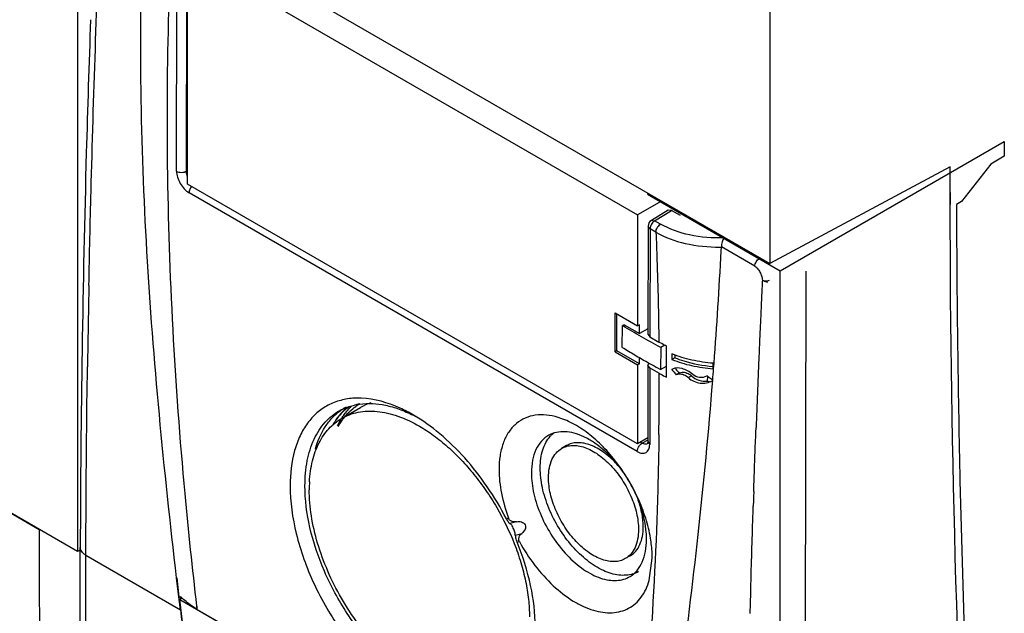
# Model space of a CAD drawing. Header units: millimetres. Extents: x 39 to 300, y 44 to 429.
# Tile 3 of 6: x 111 to 183, y 146 to 190. Entities that reach past the tile are written whole.
import ezdxf

# ---------------------------------------------------------------- set-up
doc = ezdxf.new("R2010")
doc.units = ezdxf.units.MM
doc.header["$LTSCALE"] = 30.784258
doc.layers.get('0').update_dxf_attribs({"linetype": 'CONTINUOUS'})

msp = doc.modelspace()

# ---------------------------------------------------------------- linework, layer by layer
at = {"color": 7}
for p, q in [((166.018, 267.592), (166.018, 171.979)), ((114.896, 201.494), (114.896, 150.707)), ((114.896, 201.494), (166.018, 171.979)), ((114.896, 150.707), (38.739, 194.676)), ((38.742, 194.678), (112.071, 152.342)), ((122.21, 178.804), (122.238, 194.719)), ((122.951, 194.722), (122.923, 178.807)), ((123.026, 177.857), (123.026, 194.759)), ((123.026, 194.759), (156.26, 175.572)), ((166.796, 171.448), (183.342, 181.001)), ((183.342, 181.001), (183.342, 179.922)), ((183.342, 179.922), (182.346, 179.327)), ((179.343, 179.135), (166.018, 171.979)), ((182.346, 179.327), (180.171, 176.565)), ((123.026, 178.866), (122.923, 178.807)), ((179.369, 176.343), (179.342, 178.173)), ((179.344, 176.328), (179.342, 178.173)), ((156.26, 158.67), (123.026, 177.857)), ((156.233, 158.098), (123.127, 177.211)), ((157.05, 177.157), (156.979, 177.116)), ((156.979, 177.116), (166.796, 171.448)), ((158.028, 176.592), (156.26, 175.572)), ((180.171, 176.565), (179.81, 176.349)), ((156.26, 175.572), (156.26, 167.374)), ((158.505, 175.932), (157.273, 175.174)), ((157.517, 175.146), (158.759, 175.909)), ((158.759, 175.909), (158.505, 175.932)), ((159.416, 175.53), (158.759, 175.909)), ((157.035, 174.749), (157.021, 166.776)), ((157.181, 174.545), (157.035, 174.749)), ((157.181, 174.545), (157.168, 166.565)), ((157.614, 174.295), (157.181, 174.545)), ((157.274, 175.175), (157.517, 175.146)), ((157.947, 174.898), (157.517, 175.146)), ((162.43, 172.916), (162.445, 173.197)), ((162.431, 172.915), (162.445, 173.197)), ((162.445, 173.197), (162.446, 173.215)), ((164.916, 171.789), (162.446, 173.215)), ((166.796, 92.248), (166.796, 171.448)), ((168.565, 93.549), (168.7, 171.428)), ((154.591, 168.338), (156.26, 167.374)), ((154.591, 165.463), (154.591, 168.338)), ((154.733, 165.545), (154.733, 168.256)), ((155.129, 165.793), (155.153, 167.4)), ((155.27, 167.465), (155.153, 167.4)), ((155.27, 167.465), (156.402, 166.812)), ((156.402, 167.456), (156.26, 167.374)), ((156.402, 166.812), (156.402, 167.456)), ((157.022, 167.158), (156.402, 166.812)), ((157.021, 166.776), (157.168, 166.565)), ((157.168, 166.565), (157.83, 166.183)), ((158.28, 165.947), (157.964, 165.777)), ((154.733, 165.545), (154.591, 165.463)), ((154.591, 165.463), (156.26, 164.499)), ((156.402, 164.581), (154.733, 165.545)), ((157.964, 165.777), (157.94, 164.17)), ((158.795, 165.307), (158.794, 164.898)), ((159.01, 165.235), (159.01, 165.022)), ((156.402, 164.581), (156.26, 164.499)), ((156.26, 164.499), (156.26, 158.67)), ((156.402, 164.581), (156.402, 165.038)), ((156.984, 164.701), (157.141, 164.614)), ((156.984, 164.701), (157.14, 164.614)), ((157.017, 164.475), (157.007, 158.834)), ((157.164, 164.277), (157.017, 164.475)), ((157.94, 164.17), (158.39, 164.413)), ((158.387, 163.599), (158.39, 164.413)), ((159.01, 165.022), (158.794, 164.898)), ((161.826, 164.386), (161.848, 164.384)), ((161.87, 164.208), (161.901, 164.617)), ((161.873, 164.206), (161.904, 164.614)), ((157.164, 164.277), (157.154, 158.63)), ((157.164, 164.277), (157.849, 163.881)), ((158.835, 164.185), (158.791, 164.157)), ((158.791, 164.157), (158.836, 164.183)), ((159.11, 163.765), (159.137, 163.782)), ((159.355, 163.907), (159.137, 163.782)), ((160.237, 163.69), (160.008, 163.558)), ((161.39, 163.689), (161.353, 163.666)), ((161.39, 163.687), (161.354, 163.666)), ((161.414, 163.296), (161.446, 163.658)), ((161.775, 163.332), (161.806, 163.351)), ((134.388, 160.546), (135.802, 161.362)), ((134.836, 161.348), (134.823, 161.338)), ((134.88, 161.279), (134.869, 161.266)), ((164.979, 159.19), (164.991, 159.518)), ((164.991, 159.518), (165.004, 159.869)), ((151.004, 158.534), (150.65, 158.33)), ((157.008, 159.102), (156.26, 158.67)), ((156.464, 158.788), (156.593, 158.714)), ((157.008, 158.935), (156.593, 158.714)), ((156.989, 158.671), (156.988, 158.671)), ((157.007, 158.834), (157.154, 158.63)), ((164.952, 158.479), (164.963, 158.771)), ((164.963, 158.771), (164.968, 158.898)), ((164.968, 158.898), (164.979, 159.19)), ((164.922, 157.657), (164.941, 158.167)), ((164.941, 158.167), (164.952, 158.479)), ((164.92, 157.606), (164.922, 157.657)), ((164.874, 156.262), (164.885, 156.584)), ((164.885, 156.584), (164.887, 156.614)), ((164.853, 155.619), (164.863, 155.941)), ((164.863, 155.941), (164.874, 156.262)), ((164.837, 155.149), (164.853, 155.619)), ((146.735, 153.171), (146.567, 153.127)), ((147.314, 152.918), (146.827, 152.791)), ((147.223, 151.931), (147.709, 152.059)), ((147.358, 151.408), (147.526, 151.452)), ((115.097, 150.815), (114.896, 150.707)), ((115.026, 122.618), (115.097, 151.018)), ((115.436, 122.052), (115.511, 150.443)), ((115.511, 150.443), (122.493, 146.412)), ((155.704, 150.394), (155.35, 150.19)), ((157.121, 148.583), (157.338, 150.238)), ((164.651, 149.092), (164.676, 149.986)), ((122.377, 147.376), (122.212, 148.765)), ((122.493, 146.412), (122.246, 148.765)), ((122.493, 146.412), (122.377, 147.376)), ((122.445, 147.178), (122.62, 147.279)), ((122.445, 147.178), (145.072, 134.114)), ((123.141, 141.621), (122.445, 147.178)), ((122.523, 147.223), (122.504, 147.388)), ((122.623, 147.268), (122.614, 147.277)), ((122.629, 147.27), (122.62, 147.279)), ((164.595, 147.002), (164.61, 147.579)), ((123.739, 146.443), (123.71, 146.69)), ((123.739, 146.443), (123.72, 146.686)), ((123.739, 146.443), (145.295, 133.998))]:
    msp.add_line(p, q, dxfattribs=at)
msp.add_lwpolyline([(157.007, 158.834), (156.993, 158.707), (156.982, 158.676)], dxfattribs=at)
for centre, radius, start, end in [((157.535, 174.748), 0.5, 121.5199, 179.90039), ((162.226, 184.788), 11.589, 270.51604, 271.08553), ((-188.706, 191.033), 351.604, 355.69075, 357.04622), ((-118.601, 162.674), 276.453, 359.31165, 0.25007), ((170.652, 173.478), 15.085, 218.1634, 219.44623), ((170.535, 173.382), 14.933, 219.44733, 220.09113), ((170.363, 173.296), 14.499, 218.44605, 218.74003), ((170.269, 173.222), 14.38, 218.74059, 219.78856), ((170.153, 173.124), 14.228, 219.78637, 220.46539), ((168.278, 173.011), 11.591, 233.53828, 233.91431), ((168.177, 172.873), 11.42, 233.91404, 234.4016), ((-201.056, 191.975), 363.989, 355.49619, 355.62454), ((168.009, 172.636), 11.13, 234.39476, 236.14889), ((161.571, 163.717), 0.436, 297.94968, 299.89018), ((136.355, 157.105), 4.545, 97.97474, 102.87788), ((135.624, 156.404), 5.641, 87.78954, 92.70756), ((137.714, 158.215), 3.931, 120.00636, 125.02059), ((137.75, 157.98), 3.903, 107.78865, 119.93697), ((137.783, 157.766), 4.644, 140.13484, 145.05839), ((137.621, 157.939), 4.419, 136.18055, 140.54131), ((137.613, 157.908), 4.422, 135.03214, 140.1333), ((136.212, 157.594), 4.034, 117.44041, 118.66968), ((136.668, 157.83), 4.046, 124.68353, 125.65546), ((136.659, 157.843), 4.029, 118.67314, 124.6825), ((137.453, 158.104), 4.184, 129.42798, 136.21947), ((137.45, 158.07), 4.193, 128.80027, 135.02059), ((134.948, 151.41), 10.501, 61.84344, 63.14509), ((138.709, 157.879), 5.07, 147.85837, 148.18743), ((138.674, 157.901), 5.029, 147.27056, 147.85871), ((149.402, 152.328), 7.194, 40.37318, 44.30116), ((146.728, 150.655), 10.333, 28.77159, 36.49668), ((142.416, 155.283), 10.41, 176.78457, 180.01227), ((147.73, 151.057), 9.253, 17.67094, 19.12926), ((1145.656, 149.676), 1033.588, 179.852203, 180.293951), ((155.283, 151.006), 2.039, 287.67512, 301.06991), ((125.588, 150.339), 4.269, 223.73827, 225.05763), ((125.687, 150.439), 4.409, 225.05463, 225.81286), ((464.225, 187.814), 344.231, 186.90791, 187.07038)]:
    msp.add_arc(centre, radius, start, end, dxfattribs=at)
msp.add_ellipse((157.517, 164.459), major_axis=(0.5, -0.022), ratio=0.545151, start_param=2.551393, end_param=3.165071, dxfattribs=at)
for points, knots in [([(115.733, 170.373), (115.779, 172.688), (115.992, 181.999), (116.316, 191.309), (116.62, 198.301)], [0, 0, 0, 0, 0.248593, 1, 1, 1, 1]), ([(122.212, 148.765), (121.741, 152.785), (120.88, 160.812), (119.94, 172.832), (119.492, 184.76), (119.566, 192.672), (119.707, 196.596)], [0, 0, 0, 0, 0.253287, 0.505145, 0.754308, 1, 1, 1, 1]), ([(121.547, 179.269), (121.531, 180.594), (121.504, 185.829), (121.625, 191.064), (121.805, 194.969)], [0, 0, 0, 0, 0.253144, 1, 1, 1, 1]), ([(115.857, 189.992), (115.739, 186.72), (115.323, 173.732), (115.122, 160.737), (115.097, 151.018)], [0, 0, 0, 0, 0.252011, 1, 1, 1, 1]), ([(123.71, 146.69), (123.384, 149.453), (122.243, 160.28), (121.645, 171.166), (121.547, 179.269)], [0, 0, 0, 0, 0.255573, 1, 1, 1, 1]), ([(122.21, 178.804), (122.259, 178.776), (122.377, 178.733), (122.568, 178.712), (122.759, 178.734), (122.876, 178.778), (122.923, 178.807)], [0, 0, 0, 0, 0.227742, 0.50167, 0.774589, 1, 1, 1, 1]), ([(122.21, 178.804), (122.21, 178.653), (122.266, 178.335), (122.462, 177.888), (122.75, 177.494), (122.997, 177.286), (123.127, 177.211)], [0, 0, 0, 0, 0.237376, 0.500128, 0.762811, 1, 1, 1, 1]), ([(123.021, 178.389), (123.006, 178.424), (122.955, 178.558), (122.924, 178.702), (122.923, 178.807)], [0, 0, 0, 0, 0.266967, 1, 1, 1, 1]), ([(123.33, 177.696), (123.266, 177.624), (123.171, 177.47), (123.128, 177.293), (123.127, 177.211)], [0, 0, 0, 0, 0.537793, 1, 1, 1, 1]), ([(182.213, 102.737), (181.743, 108.757), (180.079, 133.253), (179.377, 157.814), (179.344, 176.328)], [0, 0, 0, 0, 0.245919, 1, 1, 1, 1]), ([(179.81, 176.349), (179.826, 170.117), (180.11, 145.594), (181.295, 121.08), (182.731, 102.844)], [0, 0, 0, 0, 0.254107, 1, 1, 1, 1]), ([(157.517, 175.146), (157.417, 175.082), (157.26, 174.895), (157.182, 174.662), (157.181, 174.545)], [0, 0, 0, 0, 0.50305, 1, 1, 1, 1]), ([(157.614, 174.295), (157.614, 174.412), (157.693, 174.645), (157.85, 174.833), (157.95, 174.896)], [0, 0, 0, 0, 0.49695, 1, 1, 1, 1]), ([(162.635, 173.878), (161.787, 173.846), (160.162, 173.972), (158.61, 174.515), (157.947, 174.898)], [0, 0, 0, 0, 0.525776, 1, 1, 1, 1]), ([(157.614, 174.295), (158.284, 173.911), (159.841, 173.353), (161.475, 173.192), (162.33, 173.199)], [0, 0, 0, 0, 0.474224, 1, 1, 1, 1]), ([(157.614, 174.295), (157.642, 173.616), (157.742, 170.912), (157.804, 168.208), (157.83, 166.183)], [0, 0, 0, 0, 0.251502, 1, 1, 1, 1]), ([(162.635, 173.878), (162.608, 173.836), (162.558, 173.738), (162.481, 173.52), (162.447, 173.338), (162.446, 173.215)], [0, 0, 0, 0, 0.214776, 0.471523, 1, 1, 1, 1]), ([(164.916, 171.789), (164.921, 171.903), (165.001, 172.126), (165.155, 172.307), (165.251, 172.368)], [0, 0, 0, 0, 0.500272, 1, 1, 1, 1]), ([(164.916, 171.789), (165.006, 171.737), (165.168, 171.572), (165.285, 171.379), (165.338, 171.27)], [0, 0, 0, 0, 0.462255, 1, 1, 1, 1]), ([(165.338, 171.27), (165.377, 171.187), (165.44, 171.024), (165.472, 170.852), (165.473, 170.77)], [0, 0, 0, 0, 0.530629, 1, 1, 1, 1]), ([(115.733, 170.373), (115.722, 169.87), (115.684, 167.863), (115.649, 165.856), (115.627, 164.351)], [0, 0, 0, 0, 0.250326, 1, 1, 1, 1]), ([(165.472, 170.771), (165.5, 170.755), (165.621, 170.69), (165.749, 170.641), (165.849, 170.611)], [0, 0, 0, 0, 0.236352, 1, 1, 1, 1]), ([(165.473, 170.77), (165.501, 170.754), (165.625, 170.703), (165.765, 170.701), (165.864, 170.718)], [0, 0, 0, 0, 0.246358, 1, 1, 1, 1]), ([(157.964, 165.777), (157.486, 166.04), (156.54, 166.564), (155.612, 167.122), (155.153, 167.4)], [0, 0, 0, 0, 0.503811, 1, 1, 1, 1]), ([(165.281, 166.619), (165.256, 166.056), (165.158, 163.806), (165.068, 161.556), (165.004, 159.869)], [0, 0, 0, 0, 0.250273, 1, 1, 1, 1]), ([(158.394, 165.892), (158.345, 165.915), (158.154, 166.005), (157.966, 166.104), (157.83, 166.183)], [0, 0, 0, 0, 0.254593, 1, 1, 1, 1]), ([(155.129, 165.793), (155.434, 165.609), (156.049, 165.237), (156.67, 164.878), (156.984, 164.701)], [0, 0, 0, 0, 0.49749, 1, 1, 1, 1]), ([(161.852, 164.621), (161.315, 164.663), (160.275, 164.815), (159.267, 165.118), (158.795, 165.307)], [0, 0, 0, 0, 0.51453, 1, 1, 1, 1]), ([(115.512, 150.443), (115.514, 151.599), (115.529, 156.235), (115.575, 160.871), (115.627, 164.351)], [0, 0, 0, 0, 0.24931, 1, 1, 1, 1]), ([(157.14, 164.614), (157.206, 164.576), (157.472, 164.428), (157.739, 164.281), (157.94, 164.17)], [0, 0, 0, 0, 0.249532, 1, 1, 1, 1]), ([(158.794, 164.898), (159.265, 164.709), (160.272, 164.405), (161.311, 164.253), (161.848, 164.21)], [0, 0, 0, 0, 0.485433, 1, 1, 1, 1]), ([(159.01, 165.022), (159.224, 164.938), (160.136, 164.622), (161.094, 164.448), (161.826, 164.386)], [0, 0, 0, 0, 0.238789, 1, 1, 1, 1]), ([(161.848, 164.21), (161.848, 164.244), (161.851, 164.33), (161.849, 164.467), (161.852, 164.569), (161.852, 164.621)], [0, 0, 0, 0, 0.250793, 0.624251, 1, 1, 1, 1]), ([(157.849, 163.881), (157.892, 163.856), (158.069, 163.757), (158.249, 163.665), (158.387, 163.599)], [0, 0, 0, 0, 0.245191, 1, 1, 1, 1]), ([(160.328, 163.801), (160.213, 163.901), (159.962, 164.072), (159.474, 164.277), (159.04, 164.303), (158.835, 164.185)], [0, 0, 0, 0, 0.284551, 0.557943, 1, 1, 1, 1]), ([(159.137, 163.782), (159.195, 163.815), (159.319, 163.846), (159.505, 163.83), (159.745, 163.756), (159.912, 163.648), (160.008, 163.558)], [0, 0, 0, 0, 0.209961, 0.388683, 0.584101, 1, 1, 1, 1]), ([(159.355, 163.907), (159.414, 163.941), (159.54, 163.972), (159.727, 163.957), (159.97, 163.885), (160.139, 163.779), (160.237, 163.69)], [0, 0, 0, 0, 0.210836, 0.390047, 0.585499, 1, 1, 1, 1]), ([(160.237, 163.69), (160.395, 163.546), (160.774, 163.328), (161.206, 163.279), (161.414, 163.296)], [0, 0, 0, 0, 0.506044, 1, 1, 1, 1]), ([(161.354, 163.666), (161.203, 163.58), (160.819, 163.522), (160.469, 163.678), (160.328, 163.801)], [0, 0, 0, 0, 0.481165, 1, 1, 1, 1]), ([(159.387, 140.956), (159.875, 144.627), (160.796, 152.08), (161.507, 159.557), (161.806, 163.351)], [0, 0, 0, 0, 0.493169, 1, 1, 1, 1]), ([(160.008, 163.558), (160.128, 163.446), (160.406, 163.263), (161.016, 163.095), (161.513, 163.181), (161.775, 163.332)], [0, 0, 0, 0, 0.261275, 0.518069, 1, 1, 1, 1]), ([(161.414, 163.296), (161.427, 163.293), (161.474, 163.284), (161.522, 163.279), (161.557, 163.279)], [0, 0, 0, 0, 0.258393, 1, 1, 1, 1]), ([(135.357, 162.039), (135.011, 162.022), (134.332, 161.922), (133.379, 161.553), (132.543, 160.974), (131.842, 160.2), (131.289, 159.25), (130.737, 157.719), (130.601, 156.447), (130.599, 155.576)], [0, 0, 0, 0, 0.116557, 0.228742, 0.34035, 0.455275, 0.576873, 0.707536, 1, 1, 1, 1]), ([(134.353, 161.174), (134.431, 161.214), (134.748, 161.366), (135.085, 161.476), (135.342, 161.536)], [0, 0, 0, 0, 0.247876, 1, 1, 1, 1]), ([(134.444, 160.62), (134.494, 160.698), (134.698, 160.998), (134.937, 161.274), (135.133, 161.46)], [0, 0, 0, 0, 0.255836, 1, 1, 1, 1]), ([(135.725, 161.606), (136.354, 161.694), (137.367, 161.628), (138.681, 161.244), (139.354, 160.949), (139.692, 160.778)], [0, 0, 0, 0, 0.464792, 0.723049, 1, 1, 1, 1]), ([(139.705, 160.791), (139.382, 160.979), (138.178, 161.608), (136.828, 162.003), (135.841, 162.041)], [0, 0, 0, 0, 0.274518, 1, 1, 1, 1]), ([(131.693, 155.575), (131.694, 156.195), (131.791, 157.373), (132.279, 158.988), (132.978, 160.095), (133.682, 160.761), (134.074, 161.022), (134.277, 161.133)], [0, 0, 0, 0, 0.289859, 0.548749, 0.781465, 0.891657, 1, 1, 1, 1]), ([(132.459, 158.279), (132.623, 158.859), (132.971, 159.687), (133.679, 160.598), (134.092, 160.961), (134.31, 161.117)], [0, 0, 0, 0, 0.524819, 0.766686, 1, 1, 1, 1]), ([(134.209, 160.748), (134.163, 160.692), (133.982, 160.461), (133.822, 160.214), (133.714, 160.02)], [0, 0, 0, 0, 0.245237, 1, 1, 1, 1]), ([(134.153, 159.957), (134.202, 160.044), (134.401, 160.378), (134.64, 160.689), (134.838, 160.898)], [0, 0, 0, 0, 0.257007, 1, 1, 1, 1]), ([(134.388, 160.546), (134.577, 160.655), (134.977, 160.842), (135.625, 161.021), (136.315, 161.098), (137.041, 161.073), (137.796, 160.946), (138.858, 160.636), (139.633, 160.268), (140.138, 159.976)], [0, 0, 0, 0, 0.108048, 0.218133, 0.332107, 0.451504, 0.577466, 0.710724, 1, 1, 1, 1]), ([(134.838, 160.898), (134.886, 160.949), (135.079, 161.143), (135.291, 161.317), (135.458, 161.435)], [0, 0, 0, 0, 0.252754, 1, 1, 1, 1]), ([(146.567, 153.127), (146.147, 153.945), (145.213, 155.514), (143.562, 157.633), (141.735, 159.425), (140.389, 160.393), (139.705, 160.791)], [0, 0, 0, 0, 0.264952, 0.524808, 0.771945, 1, 1, 1, 1]), ([(150.164, 160.681), (149.883, 160.752), (149.329, 160.841), (148.514, 160.784), (147.777, 160.526), (147.148, 160.075), (146.647, 159.447), (146.285, 158.667), (146.069, 157.757), (146.025, 157.108), (146.024, 156.77)], [0, 0, 0, 0, 0.128752, 0.24723, 0.359456, 0.470815, 0.586911, 0.712234, 0.849634, 1, 1, 1, 1]), ([(132.023, 155.867), (132.052, 156.386), (132.155, 157.145), (132.44, 158.095), (132.711, 158.728), (133.043, 159.296), (133.434, 159.794), (133.881, 160.216), (134.215, 160.446), (134.388, 160.546)], [0, 0, 0, 0, 0.285588, 0.417844, 0.543507, 0.663328, 0.77839, 0.890073, 1, 1, 1, 1]), ([(134.105, 160.006), (134.127, 160.054), (134.218, 160.24), (134.319, 160.421), (134.401, 160.552)], [0, 0, 0, 0, 0.254004, 1, 1, 1, 1]), ([(157.211, 151.703), (157.127, 152.2), (156.879, 153.208), (156.116, 155.182), (155.001, 157.025), (153.612, 158.593), (152.503, 159.552), (151.359, 160.269), (150.556, 160.582), (150.164, 160.681)], [0, 0, 0, 0, 0.126761, 0.259961, 0.531065, 0.662059, 0.785362, 0.898452, 1, 1, 1, 1]), ([(140.138, 159.976), (140.501, 159.767), (141.223, 159.292), (142.255, 158.457), (143.252, 157.491), (144.196, 156.411), (145.073, 155.233), (146.131, 153.563), (146.784, 152.222), (147.146, 151.303)], [0, 0, 0, 0, 0.110862, 0.228058, 0.350664, 0.477534, 0.607357, 0.738719, 1, 1, 1, 1]), ([(149.707, 159.308), (149.503, 159.196), (149.118, 158.886), (148.708, 158.235), (148.464, 157.427), (148.415, 156.838), (148.414, 156.527)], [0, 0, 0, 0, 0.217925, 0.450803, 0.709944, 1, 1, 1, 1]), ([(155.034, 156.801), (154.648, 157.322), (154.008, 158.034), (153.037, 158.786), (152.317, 159.202), (151.604, 159.473), (150.916, 159.59), (150.272, 159.546), (149.881, 159.403), (149.707, 159.308)], [0, 0, 0, 0, 0.306471, 0.447943, 0.578844, 0.698313, 0.806726, 0.906051, 1, 1, 1, 1]), ([(149.809, 159.228), (149.832, 159.254), (149.925, 159.352), (150.026, 159.441), (150.106, 159.501)], [0, 0, 0, 0, 0.252976, 1, 1, 1, 1]), ([(157.832, 159.353), (157.815, 157.993), (157.71, 152.628), (157.442, 147.265), (157.144, 143.269)], [0, 0, 0, 0, 0.253361, 1, 1, 1, 1]), ([(149.065, 156.888), (149.065, 157.124), (149.094, 157.577), (149.233, 158.216), (149.465, 158.773), (149.686, 159.091), (149.809, 159.228)], [0, 0, 0, 0, 0.281754, 0.541206, 0.779267, 1, 1, 1, 1]), ([(150.65, 158.33), (150.766, 158.397), (151.021, 158.503), (151.443, 158.565), (151.896, 158.532), (152.554, 158.357), (153.395, 157.897), (154.324, 157.074), (155.145, 156.023), (155.792, 154.828), (156.211, 153.588), (156.323, 152.743), (156.323, 152.341)], [0, 0, 0, 0, 0.04286, 0.087489, 0.135324, 0.187289, 0.304552, 0.438221, 0.582567, 0.729721, 0.871309, 1, 1, 1, 1]), ([(154.551, 157.353), (154.267, 157.643), (153.686, 158.143), (152.862, 158.578), (152.22, 158.74), (151.778, 158.768), (151.367, 158.704), (151.117, 158.6), (151.004, 158.534)], [0, 0, 0, 0, 0.304476, 0.571509, 0.69005, 0.799398, 0.90165, 1, 1, 1, 1]), ([(156.233, 158.098), (156.29, 158.065), (156.403, 158.011), (156.578, 157.969), (156.742, 157.973), (156.888, 158.026), (157.007, 158.126), (157.092, 158.266), (157.143, 158.438), (157.154, 158.564), (157.154, 158.63)], [0, 0, 0, 0, 0.144603, 0.274291, 0.390841, 0.499768, 0.608737, 0.725399, 0.855238, 1, 1, 1, 1]), ([(156.233, 158.098), (156.233, 158.171), (156.268, 158.33), (156.347, 158.472), (156.4, 158.54)], [0, 0, 0, 0, 0.457661, 1, 1, 1, 1]), ([(156.4, 158.54), (156.415, 158.56), (156.471, 158.626), (156.539, 158.683), (156.593, 158.714)], [0, 0, 0, 0, 0.281623, 1, 1, 1, 1]), ([(156.928, 158.648), (156.904, 158.642), (156.788, 158.628), (156.672, 158.669), (156.593, 158.714)], [0, 0, 0, 0, 0.221719, 1, 1, 1, 1]), ([(149.677, 156.179), (149.677, 156.417), (149.713, 156.87), (149.896, 157.492), (150.205, 157.997), (150.495, 158.241), (150.65, 158.33)], [0, 0, 0, 0, 0.28979, 0.549057, 0.782229, 1, 1, 1, 1]), ([(146.024, 156.77), (146.023, 156.183), (146.162, 154.954), (146.509, 153.771), (146.735, 153.171)], [0, 0, 0, 0, 0.477818, 1, 1, 1, 1]), ([(148.414, 156.527), (148.414, 156.01), (148.557, 154.923), (149.097, 153.326), (149.929, 151.79), (150.987, 150.442), (152.183, 149.39), (153.266, 148.808), (154.111, 148.593), (154.692, 148.558), (155.231, 148.647), (155.557, 148.789), (155.704, 148.878)], [0, 0, 0, 0, 0.128977, 0.270844, 0.418199, 0.562583, 0.696088, 0.813022, 0.864808, 0.9125, 0.957071, 1, 1, 1, 1]), ([(155.902, 149.063), (155.743, 149.012), (155.401, 148.947), (154.862, 148.96), (154.295, 149.081), (153.488, 149.39), (152.48, 150.037), (151.378, 151.107), (150.418, 152.421), (149.671, 153.884), (149.19, 155.386), (149.064, 156.404), (149.065, 156.888)], [0, 0, 0, 0, 0.043476, 0.089681, 0.139539, 0.19354, 0.313836, 0.448266, 0.591194, 0.735516, 0.873891, 1, 1, 1, 1]), ([(155.35, 150.19), (155.234, 150.123), (154.979, 150.016), (154.557, 149.955), (154.104, 149.988), (153.446, 150.163), (152.605, 150.623), (151.676, 151.446), (150.855, 152.497), (150.208, 153.692), (149.789, 154.932), (149.677, 155.777), (149.677, 156.179)], [0, 0, 0, 0, 0.04286, 0.087489, 0.135324, 0.187289, 0.304552, 0.438221, 0.582567, 0.729721, 0.871309, 1, 1, 1, 1]), ([(156.471, 154.089), (156.426, 154.22), (156.23, 154.747), (155.989, 155.257), (155.785, 155.629)], [0, 0, 0, 0, 0.246579, 1, 1, 1, 1]), ([(130.599, 155.576), (130.597, 154.389), (130.952, 151.889), (132.267, 148.25), (134.274, 144.807), (136.417, 142.313), (138.321, 140.712), (139.752, 139.777), (140.971, 139.204), (141.93, 138.894), (142.829, 138.692), (143.918, 138.611), (145.156, 138.816), (146.256, 139.327), (146.861, 139.852), (147.125, 140.148)], [0, 0, 0, 0, 0.132298, 0.278208, 0.428769, 0.574017, 0.641895, 0.705371, 0.763926, 0.791335, 0.817519, 0.866488, 0.911995, 0.955791, 1, 1, 1, 1]), ([(146.266, 140.283), (145.972, 140.105), (145.321, 139.82), (144.242, 139.643), (143.081, 139.712), (141.864, 140.022), (140.616, 140.561), (138.891, 141.602), (136.835, 143.41), (134.721, 146.105), (133.056, 149.176), (131.978, 152.367), (131.691, 154.541), (131.693, 155.575)], [0, 0, 0, 0, 0.042918, 0.087476, 0.135156, 0.186928, 0.243243, 0.304101, 0.437571, 0.581915, 0.729229, 0.871063, 1, 1, 1, 1]), ([(140.138, 141.197), (139.581, 141.518), (138.482, 142.289), (136.969, 143.704), (135.575, 145.377), (134.352, 147.245), (133.345, 149.239), (132.593, 151.283), (132.124, 153.301), (132.006, 154.638), (132.006, 155.281)], [0, 0, 0, 0, 0.114157, 0.237325, 0.366975, 0.499999, 0.633023, 0.762673, 0.885843, 1, 1, 1, 1]), ([(156.677, 152.545), (156.677, 152.866), (156.605, 153.535), (156.426, 154.183), (156.309, 154.512)], [0, 0, 0, 0, 0.478591, 1, 1, 1, 1]), ([(156.922, 151.616), (156.922, 151.794), (156.887, 152.557), (156.723, 153.31), (156.546, 153.866)], [0, 0, 0, 0, 0.234596, 1, 1, 1, 1]), ([(146.567, 153.127), (146.594, 153.076), (146.642, 152.988), (146.716, 152.882), (146.773, 152.818), (146.812, 152.792), (146.827, 152.791)], [0, 0, 0, 0, 0.397442, 0.698301, 0.891564, 1, 1, 1, 1]), ([(146.894, 152.979), (146.858, 153.001), (146.793, 153.057), (146.75, 153.132), (146.735, 153.171)], [0, 0, 0, 0, 0.501584, 1, 1, 1, 1]), ([(147.223, 151.931), (147.223, 151.96), (147.216, 152.028), (147.178, 152.205), (147.105, 152.403), (147.008, 152.592), (146.938, 152.7), (146.881, 152.764), (146.843, 152.789), (146.827, 152.791)], [0, 0, 0, 0, 0.087593, 0.21133, 0.558959, 0.734031, 0.866157, 0.95171, 1, 1, 1, 1]), ([(147.314, 152.918), (147.243, 152.905), (147.097, 152.896), (146.954, 152.941), (146.894, 152.979)], [0, 0, 0, 0, 0.502462, 1, 1, 1, 1]), ([(147.314, 152.918), (147.374, 152.93), (147.497, 152.94), (147.68, 152.912), (147.849, 152.835), (147.933, 152.738), (147.958, 152.683)], [0, 0, 0, 0, 0.250592, 0.501058, 0.751413, 1, 1, 1, 1]), ([(147.526, 151.452), (147.498, 151.502), (147.465, 151.617), (147.501, 151.848), (147.619, 151.99), (147.709, 152.059)], [0, 0, 0, 0, 0.251235, 0.502599, 1, 1, 1, 1]), ([(147.958, 152.683), (147.983, 152.629), (148.002, 152.504), (147.948, 152.33), (147.846, 152.179), (147.758, 152.095), (147.709, 152.059)], [0, 0, 0, 0, 0.249258, 0.497632, 0.747608, 1, 1, 1, 1]), ([(156.323, 152.341), (156.323, 152.103), (156.287, 151.65), (156.104, 151.028), (155.795, 150.523), (155.505, 150.279), (155.35, 150.19)], [0, 0, 0, 0, 0.28979, 0.549057, 0.782229, 1, 1, 1, 1]), ([(155.704, 150.394), (155.859, 150.483), (156.149, 150.727), (156.457, 151.232), (156.641, 151.854), (156.677, 152.307), (156.677, 152.545)], [0, 0, 0, 0, 0.21777, 0.450942, 0.710211, 1, 1, 1, 1]), ([(147.146, 151.303), (147.327, 150.845), (147.646, 149.93), (148, 148.55), (148.218, 147.206), (148.27, 146.321), (148.27, 145.892)], [0, 0, 0, 0, 0.265814, 0.522697, 0.768106, 1, 1, 1, 1]), ([(147.223, 151.931), (147.222, 151.903), (147.229, 151.835), (147.266, 151.657), (147.316, 151.512), (147.358, 151.408)], [0, 0, 0, 0, 0.156275, 0.377671, 1, 1, 1, 1]), ([(148.701, 145.147), (148.701, 146.169), (148.435, 148.315), (147.781, 150.369), (147.358, 151.408)], [0, 0, 0, 0, 0.476985, 1, 1, 1, 1]), ([(147.526, 151.452), (147.863, 150.836), (148.616, 149.676), (149.954, 148.186), (151.203, 147.208), (152.231, 146.654), (153.179, 146.289), (154.135, 146.14), (155.018, 146.276), (155.604, 146.505), (156.119, 146.862), (156.712, 147.512), (156.995, 148.141), (157.121, 148.583)], [0, 0, 0, 0, 0.163158, 0.319869, 0.463652, 0.529339, 0.590471, 0.699417, 0.748998, 0.796775, 0.844322, 0.893251, 1, 1, 1, 1]), ([(155.704, 148.878), (155.898, 148.996), (156.26, 149.31), (156.646, 149.953), (156.876, 150.742), (156.922, 151.315), (156.922, 151.616)], [0, 0, 0, 0, 0.217851, 0.451389, 0.710762, 1, 1, 1, 1]), ([(157.338, 150.238), (157.338, 150.356), (157.327, 150.846), (157.273, 151.336), (157.211, 151.703)], [0, 0, 0, 0, 0.240891, 1, 1, 1, 1]), ([(115.511, 150.443), (115.449, 150.478), (115.337, 150.556), (115.202, 150.696), (115.117, 150.852), (115.097, 150.964), (115.098, 151.018)], [0, 0, 0, 0, 0.289974, 0.549642, 0.782612, 1, 1, 1, 1]), ([(123.739, 146.443), (123.633, 146.504), (123.238, 146.746), (122.868, 147.032), (122.623, 147.268)], [0, 0, 0, 0, 0.264492, 1, 1, 1, 1]), ([(164.57, 146.133), (164.572, 146.205), (164.579, 146.35), (164.585, 146.567), (164.589, 146.784), (164.593, 146.93), (164.595, 147.002)], [0, 0, 0, 0, 0.248811, 0.498586, 0.749585, 1, 1, 1, 1])]:
    msp.add_open_spline(points, degree=3, knots=knots, dxfattribs=at)
for points in [[(179.342, 178.173), (179.342, 178.493), (179.342, 178.814), (179.343, 179.135)], [(165.473, 170.77), (165.452, 170.343), (165.431, 169.916), (165.41, 169.49)], [(165.864, 170.718), (165.911, 170.726), (165.957, 170.739), (166.002, 170.755)], [(165.41, 169.49), (165.387, 168.962), (165.363, 168.434), (165.341, 167.906)], [(165.341, 167.906), (165.321, 167.477), (165.301, 167.048), (165.281, 166.619)], [(158.39, 164.413), (158.391, 164.906), (158.392, 165.399), (158.394, 165.892)], [(156.988, 158.671), (156.969, 158.661), (156.949, 158.653), (156.928, 158.648)], [(164.887, 156.614), (164.898, 156.945), (164.908, 157.275), (164.92, 157.606)], [(164.837, 155.149), (164.825, 154.791), (164.811, 154.433), (164.8, 154.075)], [(164.764, 152.913), (164.776, 153.3), (164.787, 153.688), (164.8, 154.075)], [(164.733, 151.921), (164.743, 152.252), (164.753, 152.582), (164.764, 152.913)], [(164.707, 151.063), (164.716, 151.349), (164.723, 151.635), (164.733, 151.921)], [(164.676, 149.986), (164.686, 150.345), (164.696, 150.704), (164.707, 151.063)], [(164.637, 148.583), (164.641, 148.753), (164.645, 148.923), (164.651, 149.092)], [(164.61, 147.579), (164.619, 147.914), (164.627, 148.248), (164.637, 148.583)]]:
    msp.add_open_spline(points, degree=3, dxfattribs=at)

doc.saveas('drawing.dxf')
